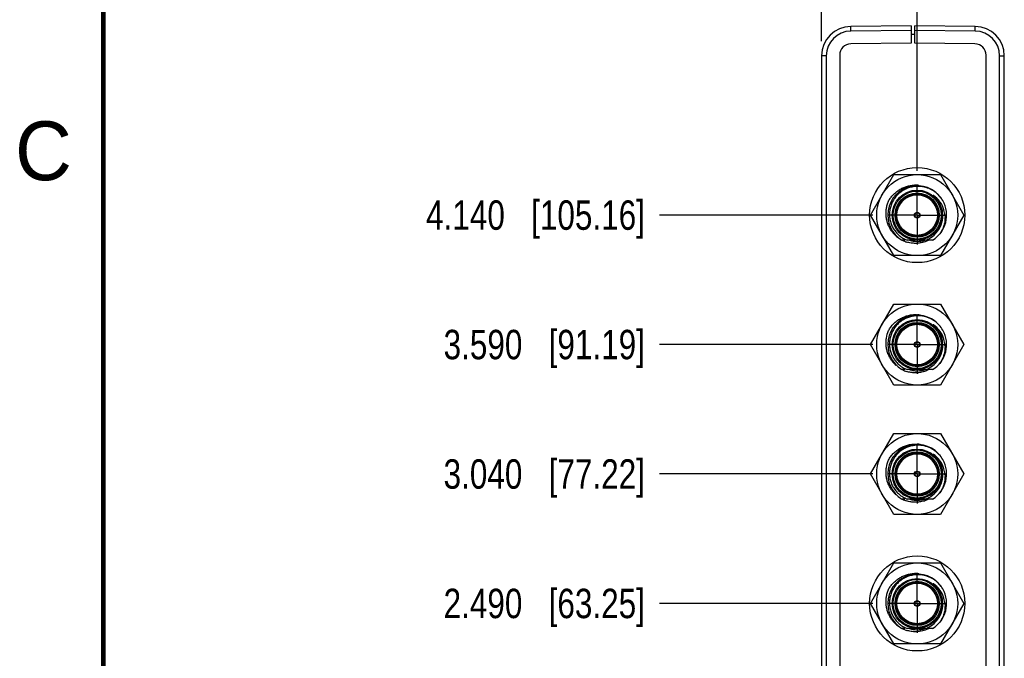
# Model space of a CAD drawing. Header units: inches. Extents: x 0 to 22, y 0 to 17.
# Tile 3 of 37: x 0.1 to 4.3, y 8.6 to 11.3. Entities that reach past the tile are written whole.
import ezdxf

# ---------------------------------------------------------------- set-up
doc = ezdxf.new("R2010")
doc.units = ezdxf.units.IN
doc.header["$LTSCALE"] = 1.21
doc.header["$MEASUREMENT"] = 0
doc.linetypes.add('CENTER', pattern=[0.6, 0.375, -0.075, 0.075, -0.075])
doc.layers.get('0').update_dxf_attribs({"linetype": 'CONTINUOUS'})
doc.layers.add('02___PRT_ALL_AXES', color=7, linetype='CONTINUOUS')
doc.layers.add('DIMENSIONS', color=7, linetype='CONTINUOUS')
doc.styles.get("Standard").update_dxf_attribs({"font": 'txt', "width": 0.8})
doc.styles.add('TEXTSTYLE_2', font='txt')
doc.dimstyles.new('DIMSTYLE_1', dxfattribs={"dimtxt": 0.125, "dimasz": 0.18, "dimexe": 0.18, "dimexo": 0.0625, "dimgap": 0.09, "dimtad": 0, "dimtih": 1, "dimtoh": 1, "dimdec": 3, "dimzin": 4, "dimdsep": 46, "dimtxsty": 'STANDARD', "dimblk": '_FILLED', "dimblk1": '_FILLED', "dimblk2": '_FILLED', "dimcen": 0.09, "dimadec": 0, "dimazin": 0, "dimtp": 0.01, "dimtm": 0.01, "dimtfac": 1, "dimtdec": 3, "dimtofl": 0, "dimtmove": 0, "dimatfit": 3, "dimldrblk": '_FILLED', "dimfxl": 1, "dimtolj": 1, "dimtzin": 4, "dimarcsym": 0})

# ---------------------------------------------------------------- blocks, each defined once
blk = doc.blocks.new('*D4')
at = {"layer": 'DIMENSIONS', "color": 2, "linetype": 'CONTINUOUS'}
blk.add_line((3.9557, 10.6644), (3.9557, 11.9683), dxfattribs=at)
at = {"layer": 'DIMENSIONS', "color": 2, "linetype": 'CONTINUOUS', "insert": (3.8932, 12.0308), "char_height": 0.125, "width": 1.425, "attachment_point": 1, "rotation": 90, "line_spacing_factor": 0.9}
blk.add_mtext('5X .263{\\Ftxt.shx;\\W1.000000;\\H0.125000; }[6.68]', dxfattribs=at)
blk = doc.blocks.new('_FILLED')
at = {"color": 0, "linetype": 'BYBLOCK'}
blk.add_solid([(0, 0), (-1, 0.174), (-1, -0.174)], dxfattribs=at)
blk = doc.blocks.new('*D5')
at = {"layer": 'DIMENSIONS', "color": 2, "linetype": 'CONTINUOUS'}
blk.add_line((3.5497, 11.2161), (3.5497, 11.9683), dxfattribs=at)
at = {"layer": 'DIMENSIONS', "color": 2, "linetype": 'CONTINUOUS', "insert": (3.4872, 12.0308), "char_height": 0.125, "width": 1.225, "attachment_point": 1, "rotation": 90, "line_spacing_factor": 0.9}
blk.add_mtext('-.143{\\Ftxt.shx;\\W1.000000;\\H0.125000; }[3.63]', dxfattribs=at)
blk = doc.blocks.new('*D14')
at = {"layer": 'DIMENSIONS', "color": 2, "linetype": 'CONTINUOUS'}
blk.add_line((3.7681, 8.8268), (2.8622, 8.8268), dxfattribs=at)
at = {"layer": 'DIMENSIONS', "color": 2, "linetype": 'CONTINUOUS', "insert": (2.7997, 8.8893), "char_height": 0.125, "width": 1.325, "attachment_point": 3, "line_spacing_factor": 0.9}
blk.add_mtext('2.490{\\Ftxt.shx;\\W1.000000;\\H0.125000; }[63.25]', dxfattribs=at)
blk = doc.blocks.new('*D15')
at = {"layer": 'DIMENSIONS', "color": 2, "linetype": 'CONTINUOUS'}
blk.add_line((3.7681, 9.3768), (2.8622, 9.3768), dxfattribs=at)
at = {"layer": 'DIMENSIONS', "color": 2, "linetype": 'CONTINUOUS', "insert": (2.7997, 9.4393), "char_height": 0.125, "width": 1.325, "attachment_point": 3, "line_spacing_factor": 0.9}
blk.add_mtext('3.040{\\Ftxt.shx;\\W1.000000;\\H0.125000; }[77.22]', dxfattribs=at)
blk = doc.blocks.new('*D16')
at = {"layer": 'DIMENSIONS', "color": 2, "linetype": 'CONTINUOUS'}
blk.add_line((3.7681, 9.9268), (2.8622, 9.9268), dxfattribs=at)
at = {"layer": 'DIMENSIONS', "color": 2, "linetype": 'CONTINUOUS', "insert": (2.7997, 9.9893), "char_height": 0.125, "width": 1.325, "attachment_point": 3, "line_spacing_factor": 0.9}
blk.add_mtext('3.590{\\Ftxt.shx;\\W1.000000;\\H0.125000; }[91.19]', dxfattribs=at)
blk = doc.blocks.new('*D17')
at = {"layer": 'DIMENSIONS', "color": 2, "linetype": 'CONTINUOUS'}
blk.add_line((3.7681, 10.4768), (2.8622, 10.4768), dxfattribs=at)
at = {"layer": 'DIMENSIONS', "color": 2, "linetype": 'CONTINUOUS', "insert": (2.7997, 10.5393), "char_height": 0.125, "width": 1.425, "attachment_point": 3, "line_spacing_factor": 0.9}
blk.add_mtext('4.140{\\Ftxt.shx;\\W1.000000;\\H0.125000; }[105.16]', dxfattribs=at)

msp = doc.modelspace()

# ---------------------------------------------------------------- linework, layer by layer
at = {"color": 7, "linetype": 'CONTINUOUS'}
for p, q in [((3.9297, 11.2808), (3.6736, 11.2786)), ((3.9297, 11.2808), (3.9297, 11.2069)), ((3.9457, 11.2069), (3.9457, 11.2808)), ((4.2018, 11.2786), (3.9457, 11.2808)), ((3.9297, 11.2069), (3.6743, 11.2047)), ((3.9457, 11.2438), (3.9297, 11.2438)), ((4.2011, 11.2047), (3.9457, 11.2069)), ((3.5497, 11.1536), (3.5497, 6.342)), ((3.6267, 11.1567), (3.6267, 6.3389)), ((4.2487, 6.3389), (4.2487, 11.1567)), ((4.3257, 6.342), (4.3257, 11.1536)), ((3.9034, 10.3705), (3.89, 10.3705)), ((4.0214, 10.3705), (3.9138, 10.3705)), ((3.7571, 9.9268), (3.8564, 10.0988)), ((3.8564, 10.0988), (4.055, 10.0988)), ((4.055, 10.0988), (4.1543, 9.9268)), ((3.8564, 9.7548), (3.7571, 9.9268)), ((4.1543, 9.9268), (4.055, 9.7548)), ((3.9034, 9.8205), (3.89, 9.8205)), ((4.0214, 9.8205), (3.9138, 9.8205)), ((4.055, 9.7548), (3.8564, 9.7548)), ((3.7571, 9.3768), (3.8564, 9.5488)), ((3.8564, 9.5488), (4.055, 9.5488)), ((4.055, 9.5488), (4.1543, 9.3768)), ((3.8564, 9.2048), (3.7571, 9.3768)), ((4.1543, 9.3768), (4.055, 9.2048)), ((3.9034, 9.2705), (3.89, 9.2705)), ((4.0214, 9.2705), (3.9138, 9.2705)), ((4.055, 9.2048), (3.8564, 9.2048)), ((3.9034, 8.7205), (3.89, 8.7205)), ((4.0214, 8.7205), (3.9138, 8.7205))]:
    msp.add_line(p, q, dxfattribs=at)
at = {"color": 9, "linetype": 'CONTINUOUS'}
for p, q in [((3.6736, 11.2586), (3.6736, 11.2786)), ((3.9297, 11.2608), (3.6736, 11.2586)), ((4.2018, 11.2586), (3.9457, 11.2608)), ((4.2018, 11.2586), (4.2018, 11.2786)), ((3.5695, 11.1536), (3.5497, 11.1536)), ((3.5695, 11.1536), (3.5695, 6.342)), ((4.3059, 6.342), (4.3059, 11.1536)), ((4.3059, 11.1536), (4.3257, 11.1536))]:
    msp.add_line(p, q, dxfattribs=at)
at = {"color": 6, "linetype": 'CONTINUOUS'}
for p, q in [((3.7571, 10.4768), (3.8564, 10.6488)), ((3.8564, 10.6488), (4.055, 10.6488)), ((4.055, 10.6488), (4.1543, 10.4768)), ((3.8564, 10.3048), (3.7571, 10.4768)), ((4.1543, 10.4768), (4.055, 10.3048)), ((4.055, 10.3048), (3.8564, 10.3048)), ((3.7571, 8.8268), (3.8564, 8.9988)), ((3.8564, 8.9988), (4.055, 8.9988)), ((4.055, 8.9988), (4.1543, 8.8268)), ((3.8564, 8.6548), (3.7571, 8.8268)), ((4.1543, 8.8268), (4.055, 8.6548)), ((4.055, 8.6548), (3.8564, 8.6548))]:
    msp.add_line(p, q, dxfattribs=at)
at = {"color": 7, "linetype": 'CONTINUOUS', "const_width": 0.02}
msp.add_lwpolyline([(0.5, 16.5), (0.5, 0.5)], dxfattribs=at)
at = {"color": 7, "linetype": 'CONTINUOUS'}
for centre, radius in [((3.9557, 10.4768), 0.202), ((3.9557, 10.4768), 0.106), ((3.9557, 10.4768), 0.09), ((3.9557, 10.4768), 0.012), ((3.9557, 10.4768), 0.01), ((3.9557, 9.9268), 0.172), ((3.9557, 9.9268), 0.106), ((3.9557, 9.9268), 0.09), ((3.9557, 9.9268), 0.012), ((3.9557, 9.9268), 0.01), ((3.9557, 9.3768), 0.172), ((3.9557, 9.3768), 0.106), ((3.9557, 9.3768), 0.09), ((3.9557, 9.3768), 0.012), ((3.9557, 9.3768), 0.01), ((3.9557, 8.8268), 0.202), ((3.9557, 8.8268), 0.106), ((3.9557, 8.8268), 0.09), ((3.9557, 8.8268), 0.012), ((3.9557, 8.8268), 0.01)]:
    msp.add_circle(centre, radius, dxfattribs=at)
at = {"color": 6, "linetype": 'CONTINUOUS'}
for centre in [(3.9557, 10.4768), (3.9557, 8.8268)]:
    msp.add_circle(centre, 0.172, dxfattribs=at)
at = {"color": 9, "linetype": 'CONTINUOUS'}
for centre, radius in [((3.9557, 10.4768), 0.102), ((3.9557, 10.4768), 0.094), ((3.9557, 10.4768), 0.086), ((3.9557, 9.9268), 0.102), ((3.9557, 9.9268), 0.094), ((3.9557, 9.9268), 0.086), ((3.9557, 9.3768), 0.102), ((3.9557, 9.3768), 0.094), ((3.9557, 9.3768), 0.086), ((3.9557, 8.8268), 0.102), ((3.9557, 8.8268), 0.094), ((3.9557, 8.8268), 0.086)]:
    msp.add_circle(centre, radius, dxfattribs=at)
at = {"color": 7, "linetype": 'CONTINUOUS'}
for centre, radius, start, end in [((3.6747, 11.1536), 0.125, 90.5, 180), ((4.2007, 11.1536), 0.125, 0, 89.5), ((3.6747, 11.1567), 0.048, 90.5, 180), ((4.2007, 11.1567), 0.048, 0, 89.5), ((3.9557, 10.4768), 0.125, 35.5052, 238.277), ((3.9584, 10.4762), 0.1227, 63.4846, 91.2875), ((3.958, 10.4753), 0.1237, 50.8931, 63.5069), ((3.9557, 10.4768), 0.125, 301.723, 29.4671), ((3.9632, 10.4696), 0.1098, 37.0918, 55.4916), ((3.9577, 10.4748), 0.1243, 43.3409, 50.8923), ((3.9574, 10.4746), 0.1247, 30.746, 43.3335), ((3.9618, 10.4683), 0.1117, 34.522, 37.1369), ((3.9602, 10.4673), 0.1136, 16.2372, 34.4779), ((3.9575, 10.4665), 0.1164, 3.3146, 16.2591), ((3.9549, 10.474), 0.1096, 323.1725, 6.5326), ((3.9533, 10.4783), 0.1148, 237.0037, 242.1512), ((3.9532, 10.4781), 0.1146, 242.1557, 249.8819), ((3.9531, 10.4756), 0.1121, 290.2277, 300.3702), ((3.9533, 10.4753), 0.1117, 300.3758, 302.9136), ((3.9536, 10.4749), 0.1112, 302.9024, 320.691), ((3.954, 10.4746), 0.1107, 320.7025, 323.2473), ((3.9557, 9.9268), 0.125, 35.5052, 238.277), ((3.9481, 9.9281), 0.1259, 86.0945, 86.7148), ((3.9584, 9.9262), 0.1227, 63.4846, 91.2875), ((3.9481, 9.9277), 0.1262, 80.675, 86.0917), ((3.958, 9.9253), 0.1237, 50.8931, 63.5069), ((3.9632, 9.9196), 0.1098, 37.0918, 55.4916), ((3.9577, 9.9248), 0.1243, 43.3409, 50.8923), ((3.9574, 9.9246), 0.1247, 30.746, 43.3335), ((3.9557, 9.9268), 0.125, 301.723, 29.4671), ((3.9618, 9.9183), 0.1117, 34.522, 37.1369), ((3.9602, 9.9173), 0.1136, 16.2372, 34.4779), ((3.9549, 9.924), 0.1096, 323.1725, 6.5326), ((3.9575, 9.9165), 0.1164, 3.3146, 16.2591), ((3.9509, 9.9328), 0.1271, 215.2072, 221.8032), ((3.9503, 9.9322), 0.1262, 221.8183, 227.5681), ((3.9533, 9.9283), 0.1148, 237.0037, 242.1512), ((3.9532, 9.9281), 0.1146, 242.1557, 249.8819), ((3.9531, 9.9256), 0.1121, 290.2277, 300.3702), ((3.9533, 9.9253), 0.1117, 300.3758, 302.9136), ((3.9536, 9.9249), 0.1112, 302.9024, 320.691), ((3.954, 9.9246), 0.1107, 320.7025, 323.2473), ((3.9488, 9.9301), 0.1236, 243.47, 251.9021), ((3.9556, 9.9263), 0.1109, 253.5373, 258.4328), ((3.9557, 9.9268), 0.1114, 258.4335, 261.3184), ((3.9557, 9.9271), 0.1117, 261.2966, 269.7105), ((3.9557, 9.9263), 0.111, 269.7191, 272.0715), ((3.9557, 9.9268), 0.1114, 271.0457, 287.4133), ((3.9485, 9.924), 0.1174, 287.4141, 296.9966), ((3.9558, 9.9263), 0.1109, 285.8628, 286.9619), ((3.9557, 9.3768), 0.125, 35.5052, 238.277), ((3.9481, 9.3781), 0.1259, 86.0945, 86.7148), ((3.9584, 9.3762), 0.1227, 63.4846, 91.2875), ((3.9481, 9.3777), 0.1262, 80.675, 86.0917), ((3.958, 9.3753), 0.1237, 50.8931, 63.5069), ((3.9632, 9.3696), 0.1098, 37.0918, 55.4916), ((3.9577, 9.3748), 0.1243, 43.3409, 50.8923), ((3.9574, 9.3746), 0.1247, 30.746, 43.3335), ((3.9557, 9.3768), 0.125, 301.723, 29.4671), ((3.9618, 9.3683), 0.1117, 34.522, 37.1369), ((3.9602, 9.3673), 0.1136, 16.2372, 34.4779), ((3.9549, 9.374), 0.1096, 323.1725, 6.5326), ((3.9575, 9.3665), 0.1164, 3.3146, 16.2591), ((3.9509, 9.3828), 0.1271, 215.2072, 221.8032), ((3.9503, 9.3822), 0.1262, 221.8183, 227.5681), ((3.9533, 9.3783), 0.1148, 237.0037, 242.1512), ((3.9536, 9.3749), 0.1112, 302.9024, 320.691), ((3.954, 9.3746), 0.1107, 320.7025, 323.2473), ((3.9488, 9.3801), 0.1236, 243.47, 251.9021), ((3.9532, 9.3781), 0.1146, 242.1557, 249.8819), ((3.9556, 9.3763), 0.1109, 253.5373, 258.4328), ((3.9557, 9.3768), 0.1114, 258.4335, 261.3184), ((3.9557, 9.3771), 0.1117, 261.2966, 269.7105), ((3.9557, 9.3763), 0.111, 269.7191, 272.0715), ((3.9557, 9.3768), 0.1114, 271.0457, 287.4133), ((3.9485, 9.374), 0.1174, 287.4141, 296.9966), ((3.9558, 9.3763), 0.1109, 285.8628, 286.9619), ((3.9531, 9.3756), 0.1121, 290.2277, 300.3702), ((3.9533, 9.3753), 0.1117, 300.3758, 302.9136), ((3.9557, 8.8268), 0.125, 35.5052, 238.277), ((3.9584, 8.8262), 0.1227, 63.4846, 91.2875), ((3.958, 8.8253), 0.1237, 50.8931, 63.5069), ((3.9632, 8.8196), 0.1098, 37.0918, 55.4916), ((3.9577, 8.8248), 0.1243, 43.3409, 50.8923), ((3.9574, 8.8246), 0.1247, 30.746, 43.3335), ((3.9557, 8.8268), 0.125, 301.723, 29.4671), ((3.9618, 8.8183), 0.1117, 34.522, 37.1369), ((3.9602, 8.8173), 0.1136, 16.2372, 34.4779), ((3.9549, 8.824), 0.1096, 323.1725, 6.5326), ((3.9575, 8.8165), 0.1164, 3.3146, 16.2591), ((3.9536, 8.8249), 0.1112, 302.9024, 320.691), ((3.954, 8.8246), 0.1107, 320.7025, 323.2473), ((3.9533, 8.8283), 0.1148, 237.0037, 242.1512), ((3.9532, 8.8281), 0.1146, 242.1557, 249.8819), ((3.9531, 8.8256), 0.1121, 290.2277, 300.3702), ((3.9533, 8.8253), 0.1117, 300.3758, 302.9136)]:
    msp.add_arc(centre, radius, start, end, dxfattribs=at)
at = {"color": 9, "linetype": 'CONTINUOUS'}
for centre, radius, start, end in [((3.6745, 11.1536), 0.105, 90.501, 179.999), ((4.2009, 11.1536), 0.105, 0.0021, 89.4978), ((3.9557, 10.4768), 0.1086, 26.4676, 50.038), ((3.9557, 9.9268), 0.1086, 10.7537, 50.038), ((3.9557, 9.3768), 0.1086, 10.7537, 50.038), ((3.9557, 8.8268), 0.1086, 26.4676, 50.038)]:
    msp.add_arc(centre, radius, start, end, dxfattribs=at)
at = {"color": 6, "linetype": 'CONTINUOUS'}
for centre, radius, start, end in [((3.948, 10.477), 0.127, 83.2994, 91.7818), ((3.9511, 10.483), 0.1274, 214.8558, 216.0864), ((3.9503, 10.4822), 0.1262, 216.0571, 233.9611), ((3.9488, 10.4801), 0.1236, 242.7215, 248.1251), ((3.9557, 10.4768), 0.1115, 252.9184, 286.8706), ((3.9487, 10.4737), 0.117, 292.7075, 296.3574), ((3.9489, 10.4733), 0.1166, 296.3596, 298.0013), ((3.9485, 10.4794), 0.1229, 248.1304, 252.3189), ((3.9485, 10.4741), 0.1174, 289.2571, 292.7079), ((3.948, 8.827), 0.127, 83.2994, 91.7818), ((3.9511, 8.833), 0.1274, 214.8558, 216.0864), ((3.9503, 8.8322), 0.1262, 216.0571, 233.9611), ((3.9488, 8.8301), 0.1236, 242.7215, 248.1251), ((3.9485, 8.8294), 0.1229, 248.1304, 252.3189), ((3.9557, 8.8268), 0.1115, 252.9184, 286.8706), ((3.9485, 8.8241), 0.1174, 289.2571, 292.7079), ((3.9487, 8.8237), 0.117, 292.7075, 296.3574), ((3.9489, 8.8233), 0.1166, 296.3596, 298.0013)]:
    msp.add_arc(centre, radius, start, end, dxfattribs=at)
for points, knots in [([(3.8338, 10.536), (3.8366, 10.5409), (3.8427, 10.5504), (3.8536, 10.5634), (3.866, 10.5749), (3.8798, 10.5848), (3.8948, 10.5928), (3.9107, 10.5988), (3.9272, 10.6026), (3.9385, 10.6037), (3.9441, 10.6039)], [0, 0, 0, 0, 0.124997, 0.250009, 0.375005, 0.500007, 0.625007, 0.750005, 0.875003, 1, 1, 1, 1]), ([(3.8466, 10.4102), (3.8435, 10.4147), (3.8378, 10.4241), (3.8311, 10.4392), (3.8264, 10.4551), (3.8237, 10.4714), (3.8231, 10.4879), (3.8246, 10.5043), (3.8281, 10.5205), (3.8317, 10.5309), (3.8338, 10.536)], [0, 0, 0, 0, 0.124997, 0.249995, 0.374994, 0.499994, 0.624995, 0.749992, 0.875003, 1, 1, 1, 1]), ([(3.9873, 10.3632), (3.9812, 10.3611), (3.9686, 10.3578), (3.9493, 10.3561), (3.9299, 10.3574), (3.9173, 10.3604), (3.9112, 10.3623)], [0, 0, 0, 0, 0.249973, 0.499972, 0.749983, 1, 1, 1, 1]), ([(3.8338, 8.886), (3.8366, 8.8909), (3.8427, 8.9004), (3.8536, 8.9134), (3.866, 8.9249), (3.8798, 8.9348), (3.8948, 8.9428), (3.9107, 8.9488), (3.9272, 8.9526), (3.9385, 8.9537), (3.9441, 8.9539)], [0, 0, 0, 0, 0.124997, 0.250009, 0.375005, 0.500007, 0.625007, 0.750005, 0.875003, 1, 1, 1, 1]), ([(3.8466, 8.7602), (3.8435, 8.7647), (3.8378, 8.7741), (3.8311, 8.7892), (3.8264, 8.8051), (3.8237, 8.8214), (3.8231, 8.8379), (3.8246, 8.8543), (3.8281, 8.8705), (3.8317, 8.8809), (3.8338, 8.886)], [0, 0, 0, 0, 0.124997, 0.249995, 0.374994, 0.499994, 0.624995, 0.749992, 0.875003, 1, 1, 1, 1]), ([(3.9873, 8.7132), (3.9812, 8.7111), (3.9686, 8.7078), (3.9493, 8.7061), (3.9299, 8.7074), (3.9173, 8.7104), (3.9112, 8.7123)], [0, 0, 0, 0, 0.249973, 0.499972, 0.749983, 1, 1, 1, 1])]:
    msp.add_open_spline(points, degree=3, knots=knots, dxfattribs=at)
at = {"color": 7, "linetype": 'CONTINUOUS'}
for points, knots in [([(3.9557, 10.5988), (3.9494, 10.5987), (3.94, 10.5978), (3.9278, 10.5951), (3.9157, 10.5914), (3.9013, 10.5851), (3.888, 10.5767), (3.8783, 10.5688), (3.8692, 10.5601), (3.8592, 10.548), (3.8496, 10.5317), (3.8427, 10.5141), (3.8386, 10.4957), (3.8375, 10.4768), (3.8392, 10.4612), (3.842, 10.4489), (3.8457, 10.437), (3.8522, 10.4226), (3.8609, 10.4095), (3.8691, 10.4), (3.878, 10.3912), (3.8855, 10.3854), (3.8908, 10.382)], [0, 0, 0, 0, 0.062492, 0.093761, 0.125031, 0.187522, 0.250012, 0.281281, 0.31255, 0.375039, 0.437528, 0.500016, 0.562503, 0.62499, 0.687476, 0.718745, 0.750013, 0.812498, 0.874982, 0.906249, 0.937517, 1, 1, 1, 1]), ([(4.0374, 10.5467), (4.0368, 10.5475), (4.0356, 10.5489), (4.0337, 10.5509), (4.0321, 10.5526), (4.0308, 10.554), (4.0298, 10.5549), (4.0287, 10.5559), (4.0279, 10.5567), (4.0272, 10.5574), (4.0267, 10.5579), (4.0262, 10.5583), (4.0257, 10.5588), (4.0253, 10.5592), (4.0249, 10.5595), (4.0247, 10.5598), (4.0244, 10.56), (4.0242, 10.5602), (4.024, 10.5604), (4.0239, 10.5605), (4.0238, 10.5606), (4.0237, 10.5607), (4.0236, 10.5608), (4.0236, 10.5609), (4.0235, 10.561), (4.0235, 10.561), (4.0235, 10.5611), (4.0234, 10.5611), (4.0235, 10.5611), (4.0235, 10.5611), (4.0235, 10.5611), (4.0236, 10.5611), (4.0237, 10.5611), (4.0237, 10.5611), (4.0238, 10.561), (4.024, 10.561), (4.0241, 10.5609), (4.0243, 10.5608), (4.0244, 10.5607), (4.0246, 10.5606), (4.0249, 10.5604), (4.0251, 10.5602), (4.0253, 10.5601), (4.0254, 10.56)], [0, 0, 0, 0, 0.12552, 0.251038, 0.376553, 0.439309, 0.502063, 0.564812, 0.627555, 0.658923, 0.690287, 0.721647, 0.752998, 0.784339, 0.800003, 0.815659, 0.831306, 0.846937, 0.854744, 0.86254, 0.870322, 0.878078, 0.881939, 0.885781, 0.889587, 0.893313, 0.895103, 0.896756, 0.898145, 0.89965, 0.901362, 0.903164, 0.906878, 0.910662, 0.914481, 0.922172, 0.929903, 0.937658, 0.945427, 0.953206, 0.968787, 0.984387, 1, 1, 1, 1]), ([(4.0638, 10.4865), (4.0632, 10.492), (4.0611, 10.503), (4.0555, 10.5188), (4.0477, 10.5335), (4.0411, 10.5425), (4.0374, 10.5467)], [0, 0, 0, 0, 0.24997, 0.499963, 0.749973, 1, 1, 1, 1]), ([(4.0737, 10.4732), (4.0741, 10.4665), (4.0737, 10.4529), (4.0697, 10.4329), (4.0624, 10.4139), (4.0555, 10.4021), (4.0516, 10.3966)], [0, 0, 0, 0, 0.249948, 0.499932, 0.74995, 1, 1, 1, 1]), ([(3.8338, 9.986), (3.8368, 9.9913), (3.8435, 10.0016), (3.8555, 10.0155), (3.8693, 10.0276), (3.8846, 10.0377), (3.9013, 10.0456), (3.9188, 10.051), (3.937, 10.0539), (3.9492, 10.0541), (3.9553, 10.0537)], [0, 0, 0, 0, 0.124871, 0.249993, 0.375033, 0.500002, 0.624995, 0.749999, 0.875003, 1, 1, 1, 1]), ([(3.9557, 10.0488), (3.9494, 10.0487), (3.94, 10.0478), (3.9278, 10.0451), (3.9157, 10.0414), (3.9013, 10.0351), (3.888, 10.0267), (3.8783, 10.0188), (3.8692, 10.0101), (3.8592, 9.998), (3.8496, 9.9817), (3.8427, 9.9641), (3.8386, 9.9457), (3.8375, 9.9268), (3.8392, 9.9112), (3.842, 9.8989), (3.8457, 9.887), (3.8522, 9.8726), (3.8609, 9.8595), (3.8691, 9.85), (3.878, 9.8412), (3.8855, 9.8354), (3.8908, 9.832)], [0, 0, 0, 0, 0.062492, 0.093761, 0.125031, 0.187522, 0.250012, 0.281281, 0.31255, 0.375039, 0.437528, 0.500016, 0.562503, 0.62499, 0.687476, 0.718745, 0.750013, 0.812498, 0.874982, 0.906249, 0.937517, 1, 1, 1, 1]), ([(4.0374, 9.9967), (4.0368, 9.9975), (4.0356, 9.9989), (4.0337, 10.0009), (4.0321, 10.0026), (4.0308, 10.004), (4.0298, 10.0049), (4.0287, 10.0059), (4.0279, 10.0067), (4.0272, 10.0074), (4.0267, 10.0079), (4.0262, 10.0083), (4.0257, 10.0088), (4.0253, 10.0092), (4.0249, 10.0095), (4.0247, 10.0098), (4.0244, 10.01), (4.0242, 10.0102), (4.024, 10.0104), (4.0239, 10.0105), (4.0238, 10.0106), (4.0237, 10.0107), (4.0236, 10.0108), (4.0236, 10.0109), (4.0235, 10.011), (4.0235, 10.011), (4.0235, 10.0111), (4.0234, 10.0111), (4.0235, 10.0111), (4.0235, 10.0111), (4.0235, 10.0111), (4.0236, 10.0111), (4.0237, 10.0111), (4.0237, 10.0111), (4.0238, 10.011), (4.024, 10.011), (4.0241, 10.0109), (4.0243, 10.0108), (4.0244, 10.0107), (4.0246, 10.0106), (4.0249, 10.0104), (4.0251, 10.0102), (4.0253, 10.0101), (4.0254, 10.01)], [0, 0, 0, 0, 0.12552, 0.251038, 0.376553, 0.439309, 0.502063, 0.564812, 0.627555, 0.658923, 0.690287, 0.721647, 0.752998, 0.784339, 0.800003, 0.815659, 0.831306, 0.846937, 0.854744, 0.86254, 0.870322, 0.878078, 0.881939, 0.885781, 0.889587, 0.893313, 0.895103, 0.896756, 0.898145, 0.89965, 0.901362, 0.903164, 0.906878, 0.910662, 0.914481, 0.922172, 0.929903, 0.937658, 0.945427, 0.953206, 0.968787, 0.984387, 1, 1, 1, 1]), ([(4.0638, 9.9365), (4.0632, 9.942), (4.0611, 9.953), (4.0555, 9.9688), (4.0477, 9.9835), (4.0411, 9.9925), (4.0374, 9.9967)], [0, 0, 0, 0, 0.24997, 0.499963, 0.749973, 1, 1, 1, 1]), ([(3.8471, 9.8595), (3.8439, 9.864), (3.8381, 9.8735), (3.8313, 9.8887), (3.8265, 9.9046), (3.8238, 9.921), (3.8231, 9.9376), (3.825, 9.9596), (3.8296, 9.9758), (3.8338, 9.986)], [0, 0, 0, 0, 0.125064, 0.250125, 0.37519, 0.500223, 0.625263, 0.75039, 1, 1, 1, 1]), ([(4.0737, 9.9232), (4.0741, 9.9165), (4.0737, 9.9029), (4.0697, 9.8829), (4.0624, 9.8639), (4.0555, 9.8521), (4.0516, 9.8466)], [0, 0, 0, 0, 0.249948, 0.499932, 0.74995, 1, 1, 1, 1]), ([(3.9837, 9.812), (3.9777, 9.8101), (3.9656, 9.8074), (3.947, 9.8061), (3.9284, 9.8077), (3.9163, 9.8107), (3.9104, 9.8126)], [0, 0, 0, 0, 0.249997, 0.499999, 0.749999, 1, 1, 1, 1]), ([(3.8338, 9.436), (3.8368, 9.4413), (3.8435, 9.4516), (3.8555, 9.4655), (3.8693, 9.4776), (3.8846, 9.4877), (3.9013, 9.4956), (3.9188, 9.501), (3.937, 9.5039), (3.9492, 9.5041), (3.9553, 9.5037)], [0, 0, 0, 0, 0.124871, 0.249993, 0.375033, 0.500002, 0.624995, 0.749999, 0.875003, 1, 1, 1, 1]), ([(3.9557, 9.4988), (3.9494, 9.4987), (3.94, 9.4978), (3.9278, 9.4951), (3.9157, 9.4914), (3.9013, 9.4851), (3.888, 9.4767), (3.8783, 9.4688), (3.8692, 9.4601), (3.8592, 9.448), (3.8496, 9.4317), (3.8427, 9.4141), (3.8386, 9.3957), (3.8375, 9.3768), (3.8392, 9.3612), (3.842, 9.3489), (3.8457, 9.337), (3.8522, 9.3226), (3.8609, 9.3095), (3.8691, 9.3), (3.878, 9.2912), (3.8855, 9.2854), (3.8908, 9.282)], [0, 0, 0, 0, 0.062492, 0.093761, 0.125031, 0.187522, 0.250012, 0.281281, 0.31255, 0.375039, 0.437528, 0.500016, 0.562503, 0.62499, 0.687476, 0.718745, 0.750013, 0.812498, 0.874982, 0.906249, 0.937517, 1, 1, 1, 1]), ([(4.0374, 9.4467), (4.0368, 9.4475), (4.0356, 9.4489), (4.0337, 9.4509), (4.0321, 9.4526), (4.0308, 9.454), (4.0298, 9.4549), (4.0287, 9.4559), (4.0279, 9.4567), (4.0272, 9.4574), (4.0267, 9.4579), (4.0262, 9.4583), (4.0257, 9.4588), (4.0253, 9.4592), (4.0249, 9.4595), (4.0247, 9.4598), (4.0244, 9.46), (4.0242, 9.4602), (4.024, 9.4604), (4.0239, 9.4605), (4.0238, 9.4606), (4.0237, 9.4607), (4.0236, 9.4608), (4.0236, 9.4609), (4.0235, 9.461), (4.0235, 9.461), (4.0235, 9.4611), (4.0234, 9.4611), (4.0235, 9.4611), (4.0235, 9.4611), (4.0235, 9.4611), (4.0236, 9.4611), (4.0237, 9.4611), (4.0237, 9.4611), (4.0238, 9.461), (4.024, 9.461), (4.0241, 9.4609), (4.0243, 9.4608), (4.0244, 9.4607), (4.0246, 9.4606), (4.0249, 9.4604), (4.0251, 9.4602), (4.0253, 9.4601), (4.0254, 9.46)], [0, 0, 0, 0, 0.12552, 0.251038, 0.376553, 0.439309, 0.502063, 0.564812, 0.627555, 0.658923, 0.690287, 0.721647, 0.752998, 0.784339, 0.800003, 0.815659, 0.831306, 0.846937, 0.854744, 0.86254, 0.870322, 0.878078, 0.881939, 0.885781, 0.889587, 0.893313, 0.895103, 0.896756, 0.898145, 0.89965, 0.901362, 0.903164, 0.906878, 0.910662, 0.914481, 0.922172, 0.929903, 0.937658, 0.945427, 0.953206, 0.968787, 0.984387, 1, 1, 1, 1]), ([(3.8471, 9.3095), (3.8439, 9.314), (3.8381, 9.3235), (3.8313, 9.3387), (3.8265, 9.3546), (3.8238, 9.371), (3.8231, 9.3876), (3.825, 9.4096), (3.8296, 9.4258), (3.8338, 9.436)], [0, 0, 0, 0, 0.125064, 0.250125, 0.37519, 0.500223, 0.625263, 0.75039, 1, 1, 1, 1]), ([(4.0638, 9.3865), (4.0632, 9.392), (4.0611, 9.403), (4.0555, 9.4188), (4.0477, 9.4335), (4.0411, 9.4425), (4.0374, 9.4467)], [0, 0, 0, 0, 0.24997, 0.499963, 0.749973, 1, 1, 1, 1]), ([(4.0737, 9.3732), (4.0741, 9.3665), (4.0737, 9.3529), (4.0697, 9.3329), (4.0624, 9.3139), (4.0555, 9.3021), (4.0516, 9.2966)], [0, 0, 0, 0, 0.249948, 0.499932, 0.74995, 1, 1, 1, 1]), ([(3.9837, 9.262), (3.9777, 9.2601), (3.9656, 9.2574), (3.947, 9.2561), (3.9284, 9.2577), (3.9163, 9.2607), (3.9104, 9.2626)], [0, 0, 0, 0, 0.249997, 0.499999, 0.749999, 1, 1, 1, 1]), ([(3.9557, 8.9488), (3.9494, 8.9487), (3.94, 8.9478), (3.9278, 8.9451), (3.9157, 8.9414), (3.9013, 8.9351), (3.888, 8.9267), (3.8783, 8.9188), (3.8692, 8.9101), (3.8592, 8.898), (3.8496, 8.8817), (3.8427, 8.8641), (3.8386, 8.8457), (3.8375, 8.8268), (3.8392, 8.8112), (3.842, 8.7989), (3.8457, 8.787), (3.8522, 8.7726), (3.8609, 8.7595), (3.8691, 8.75), (3.878, 8.7412), (3.8855, 8.7354), (3.8908, 8.732)], [0, 0, 0, 0, 0.062492, 0.093761, 0.125031, 0.187522, 0.250012, 0.281281, 0.31255, 0.375039, 0.437528, 0.500016, 0.562503, 0.62499, 0.687476, 0.718745, 0.750013, 0.812498, 0.874982, 0.906249, 0.937517, 1, 1, 1, 1]), ([(4.0374, 8.8967), (4.0368, 8.8975), (4.0356, 8.8989), (4.0337, 8.9009), (4.0321, 8.9026), (4.0308, 8.904), (4.0298, 8.9049), (4.0287, 8.9059), (4.0279, 8.9067), (4.0272, 8.9074), (4.0267, 8.9079), (4.0262, 8.9083), (4.0257, 8.9088), (4.0253, 8.9092), (4.0249, 8.9095), (4.0247, 8.9098), (4.0244, 8.91), (4.0242, 8.9102), (4.024, 8.9104), (4.0239, 8.9105), (4.0238, 8.9106), (4.0237, 8.9107), (4.0236, 8.9108), (4.0236, 8.9109), (4.0235, 8.911), (4.0235, 8.911), (4.0235, 8.9111), (4.0234, 8.9111), (4.0235, 8.9111), (4.0235, 8.9111), (4.0235, 8.9111), (4.0236, 8.9111), (4.0237, 8.9111), (4.0237, 8.9111), (4.0238, 8.911), (4.024, 8.911), (4.0241, 8.9109), (4.0243, 8.9108), (4.0244, 8.9107), (4.0246, 8.9106), (4.0249, 8.9104), (4.0251, 8.9102), (4.0253, 8.9101), (4.0254, 8.91)], [0, 0, 0, 0, 0.12552, 0.251038, 0.376553, 0.439309, 0.502063, 0.564812, 0.627555, 0.658923, 0.690287, 0.721647, 0.752998, 0.784339, 0.800003, 0.815659, 0.831306, 0.846937, 0.854744, 0.86254, 0.870322, 0.878078, 0.881939, 0.885781, 0.889587, 0.893313, 0.895103, 0.896756, 0.898145, 0.89965, 0.901362, 0.903164, 0.906878, 0.910662, 0.914481, 0.922172, 0.929903, 0.937658, 0.945427, 0.953206, 0.968787, 0.984387, 1, 1, 1, 1]), ([(4.0638, 8.8365), (4.0632, 8.842), (4.0611, 8.853), (4.0555, 8.8688), (4.0477, 8.8835), (4.0411, 8.8925), (4.0374, 8.8967)], [0, 0, 0, 0, 0.24997, 0.499963, 0.749973, 1, 1, 1, 1]), ([(4.0737, 8.8232), (4.0741, 8.8165), (4.0737, 8.8029), (4.0697, 8.7829), (4.0624, 8.7639), (4.0555, 8.7521), (4.0516, 8.7466)], [0, 0, 0, 0, 0.249948, 0.499932, 0.74995, 1, 1, 1, 1])]:
    msp.add_open_spline(points, degree=3, knots=knots, dxfattribs=at)
at = {"layer": '02___PRT_ALL_AXES', "color": 7, "linetype": 'CENTER'}
for p, q in [((3.9557, 10.4768), (3.9557, 10.6019)), ((3.9557, 10.4768), (3.8306, 10.4768)), ((3.9557, 10.4768), (3.9557, 10.3517)), ((3.9557, 10.4768), (4.0808, 10.4768)), ((3.9557, 9.9268), (3.9557, 10.0519)), ((3.9557, 9.9268), (3.8306, 9.9268)), ((3.9557, 9.9268), (3.9557, 9.8017)), ((3.9557, 9.9268), (4.0808, 9.9268)), ((3.9557, 9.3768), (3.9557, 9.5019)), ((3.9557, 9.3768), (3.8306, 9.3768)), ((3.9557, 9.3768), (3.9557, 9.2517)), ((3.9557, 9.3768), (4.0808, 9.3768)), ((3.9557, 8.8268), (3.9557, 8.9519)), ((3.9557, 8.8268), (3.8306, 8.8268)), ((3.9557, 8.8268), (3.9557, 8.7017)), ((3.9557, 8.8268), (4.0808, 8.8268))]:
    msp.add_line(p, q, dxfattribs=at)

# ---------------------------------------------------------------- texts
at = {"color": 2, "linetype": 'CONTINUOUS', "insert": (0.125, 10.875), "char_height": 0.25, "width": 0.25, "attachment_point": 1, "line_spacing_factor": 0.9, "style": 'TEXTSTYLE_2'}
msp.add_mtext('C', dxfattribs=at)

# ---------------------------------------------------------------- dimensions: what is measured, and where the dimension line sits
at = {"layer": 'DIMENSIONS', "color": 2, "linetype": 'CONTINUOUS'}
for feature_location, offset, origin, text, picture, middle in [((3.9557, 10.6644), (0, 1.3039), (3.6927, 10.6019), '5X <>', '*D4', (3.9557, 12.7433)), ((3.5497, 11.2161), (0, 0.7522), (3.6927, 11.1536), '-<>', '*D5', (3.5497, 12.6433))]:
    dim = msp.add_ordinate_dim(feature_location=feature_location, offset=offset, dtype=1, origin=origin, text=text, dimstyle='DIMSTYLE_1', dxfattribs=at)
    dim.commit()
    dim.dimension.update_dxf_attribs({"geometry": picture, "text_midpoint": middle})
for feature_location, picture, middle in [((3.7681, 10.4768), '*D17', (1.7872, 10.4768)), ((3.7681, 9.9268), '*D16', (1.8372, 9.9268)), ((3.7681, 9.3768), '*D15', (1.8372, 9.3768)), ((3.7681, 8.8268), '*D14', (1.8372, 8.8268))]:
    dim = msp.add_ordinate_dim(feature_location=feature_location, offset=(-0.9059, 0), dtype=0, origin=(3.8306, 6.3368), dimstyle='DIMSTYLE_1', dxfattribs=at)
    dim.commit()
    dim.dimension.update_dxf_attribs({"geometry": picture, "text_midpoint": middle})

doc.saveas('drawing.dxf')
